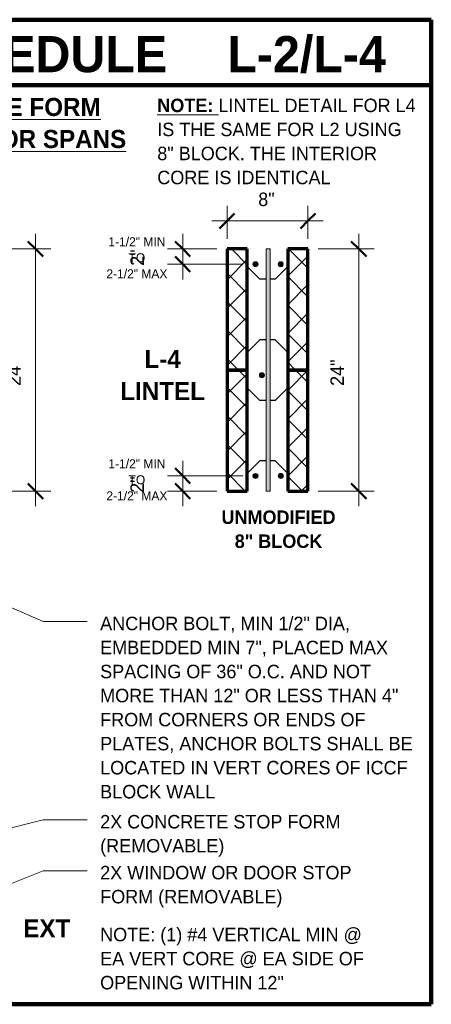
# Model space of a CAD drawing. Header units: inches. Extents: x 0 to 1341, y -35 to 287.
# Tile 8 of 13: x 766 to 807, y -30 to 68. Entities that reach past the tile are written whole.
import ezdxf

# ---------------------------------------------------------------- set-up
doc = ezdxf.new("R2010")
doc.units = ezdxf.units.IN
doc.header["$MEASUREMENT"] = 0
doc.linetypes.add('Hidden 1_16_', pattern=[0.09374999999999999, 0.06249999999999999, -0.03124999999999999])
doc.layers.add('A-ANNO-DIMS', color=1, linetype='Continuous')
for name, color, linetype, lineweight in [('A-ANNO-DIMS-16', 1, 'Continuous', 9), ('A-ANNO-TEXT', 2, 'Continuous', 9), ('A-DETL', 5, 'Hidden 1_16_', 9), ('A-DETL-GENF', 3, 'Continuous', 9), ('A-DETL-HLIN', 3, 'Continuous', 70), ('A-DETL-LLIN', 3, 'Continuous', 9), ('A-DETL-MLIN', 3, 'Continuous', 30)]:
    doc.layers.add(name, color=color, linetype=linetype, lineweight=lineweight)
doc.dimstyles.new('Linear_-_3_32__SBT_INCH_INCREM', dxfattribs={"dimscale": 12, "dimtxt": 0.125, "dimasz": 0.18, "dimexe": 0.125, "dimexo": 0.005208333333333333, "dimgap": 0.08333333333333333, "dimtad": 1, "dimtoh": 1, "dimdec": 0, "dimzin": 1, "dimdsep": 46, "dimlunit": 5, "dimtxsty": 'Standard', "dimtsz": 0.08838834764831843, "dimcen": 0.09, "dimdle": 0.125, "dimazin": 0, "dimtfac": 1, "dimtdec": 0, "dimtmove": 0, "dimatfit": 3, "dimfxl": 0, "dimtvp": 1, "dimtolj": 1, "dimtzin": 0, "dimarcsym": 0})
doc.dimstyles.new('Linear_-_3_32__SBT_INCH_INCREM_TO_1_2_', dxfattribs={"dimscale": 12, "dimtxt": 0.125, "dimasz": 0.18, "dimexe": 0.125, "dimexo": 0.005208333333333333, "dimgap": 0.08333333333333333, "dimtad": 1, "dimtoh": 1, "dimdec": 0, "dimzin": 1, "dimdsep": 46, "dimlunit": 5, "dimtxsty": 'Standard', "dimtsz": 0.08838834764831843, "dimcen": 0.09, "dimdle": 0.125, "dimazin": 0, "dimtfac": 1, "dimtdec": 0, "dimtmove": 0, "dimatfit": 3, "dimfxl": 0, "dimtvp": 1, "dimtolj": 1, "dimtzin": 0, "dimarcsym": 0})
pattern_1 = [(45, (552.29, 0), (-1.414213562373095, 1.414213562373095), []), (135, (552.29, 0), (-1.414213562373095, -1.414213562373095), [])]

# ---------------------------------------------------------------- blocks, each defined once
blk = doc.blocks.new('Reinf Bar Secti_0_ _ UNDER3')
at = {"layer": 'A-DETL-GENF'}
h = blk.add_hatch(color=256, dxfattribs=at)
edge = h.paths.add_edge_path(flags=0)
edge.add_arc((-2.081668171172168e-16, -9.96976807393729e-16), 0.2499999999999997, 180.0000000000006, 360.0000000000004)
edge.add_arc((-8.326672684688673e-17, -1.101060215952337e-15), 0.2499999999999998, 4.134721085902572e-13, 180.0000000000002)
for centre, radius, start, end in [((-8.326672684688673e-17, -1.101060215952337e-15), 0.2499999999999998, 4.134721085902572e-13, 180.0000000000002), ((-2.081668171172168e-16, -9.96976807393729e-16), 0.2499999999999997, 180.0000000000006, 4.071109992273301e-13)]:
    blk.add_arc(centre, radius, start, end, dxfattribs=at)
blk = doc.blocks.new('Reinf Bar Secti_0_ _ UNDER5')
at = {"layer": 'A-DETL-GENF'}
h = blk.add_hatch(color=256, dxfattribs=at)
edge = h.paths.add_edge_path(flags=0)
edge.add_arc((-8.326672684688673e-17, 1.101061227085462e-15), 0.2500000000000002, 180.0000000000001, 359.9999999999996)
edge.add_arc((-2.081668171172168e-16, 9.969778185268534e-16), 0.2500000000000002, 359.9999999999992, 539.9999999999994)
for centre, start, end in [((-2.081668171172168e-16, 9.969778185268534e-16), 359.9999999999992, 179.9999999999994), ((-8.326672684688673e-17, 1.101061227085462e-15), 180.0000000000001, 359.9999999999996)]:
    blk.add_arc(centre, 0.2500000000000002, start, end, dxfattribs=at)
blk = doc.blocks.new('DIMBLOCK2-LINTE_0_ _ UNDER0')
at = {"layer": 'A-ANNO-DIMS-16', "lineweight": 50}
for p, q in [((767.7679828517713, 45.15368747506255), (767.0179828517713, 45.90368747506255)), ((767.7679828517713, 45.15368747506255), (768.5179828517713, 44.40368747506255)), ((767.7679828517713, 21.15368747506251), (767.0179828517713, 21.90368747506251)), ((767.7679828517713, 21.15368747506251), (768.5179828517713, 20.40368747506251))]:
    blk.add_line(p, q, dxfattribs=at)
at = {"layer": 'A-ANNO-DIMS-16'}
for p, q in [((767.7679828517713, 46.65368747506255), (767.7679828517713, 19.65368747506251)), ((763.7239264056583, 45.15368747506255), (769.2679828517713, 45.15368747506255)), ((767.7679828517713, 45.15368747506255), (763.7239264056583, 45.15368747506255)), ((763.7239264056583, 21.15368747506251), (769.2679828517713, 21.15368747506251)), ((767.7679828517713, 21.15368747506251), (763.7239264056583, 21.15368747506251))]:
    blk.add_line(p, q, dxfattribs=at)
at = {"layer": 'A-ANNO-DIMS-16', "color": 0, "insert": (764.9576802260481, 31.58225890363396), "char_height": 1.33411214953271, "width": 3.771428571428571, "attachment_point": 1, "rotation": 90, "line_spacing_factor": 1.070803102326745}
blk.add_mtext('\\fStylus BT|b0|i0|c0|p34|;24"', dxfattribs=at)
blk = doc.blocks.new('DIMBLOCK4-LINTE_0_ _ UNDER0')
at = {"layer": 'A-ANNO-DIMS-16', "lineweight": 50}
for p, q in [((799.767982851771, 45.15368747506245), (799.017982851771, 45.90368747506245)), ((799.767982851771, 45.15368747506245), (800.517982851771, 44.40368747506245)), ((799.767982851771, 21.15368747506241), (799.017982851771, 21.90368747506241)), ((799.767982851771, 21.15368747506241), (800.517982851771, 20.40368747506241))]:
    blk.add_line(p, q, dxfattribs=at)
at = {"layer": 'A-ANNO-DIMS-16'}
for p, q in [((799.767982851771, 46.65368747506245), (799.767982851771, 19.65368747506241)), ((795.7239264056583, 45.15368747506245), (801.267982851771, 45.15368747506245)), ((799.767982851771, 45.15368747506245), (795.7239264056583, 45.15368747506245)), ((795.7239264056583, 21.15368747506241), (801.267982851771, 21.15368747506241)), ((799.767982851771, 21.15368747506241), (795.7239264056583, 21.15368747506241))]:
    blk.add_line(p, q, dxfattribs=at)
at = {"layer": 'A-ANNO-DIMS-16', "color": 0, "insert": (796.9576802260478, 31.58225890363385), "char_height": 1.33411214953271, "width": 3.771428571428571, "attachment_point": 1, "rotation": 90, "line_spacing_factor": 1.070803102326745}
blk.add_mtext('\\fStylus BT|b0|i0|c0|p34|;24"', dxfattribs=at)
blk = doc.blocks.new('DIMBLOCK5-LINTE_0_ _ UNDER0')
at = {"layer": 'A-ANNO-DIMS-16'}
for p, q in [((786.7239264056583, 46.15368747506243), (786.7239264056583, 49.42769165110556)), ((794.7239264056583, 46.15368747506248), (794.7239264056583, 49.42769165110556)), ((785.2239264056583, 47.92769165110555), (796.2239264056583, 47.92769165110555)), ((786.7239264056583, 47.92769165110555), (786.7239264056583, 46.15368747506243)), ((794.7239264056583, 47.92769165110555), (794.7239264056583, 46.15368747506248))]:
    blk.add_line(p, q, dxfattribs=at)
at = {"layer": 'A-ANNO-DIMS-16', "lineweight": 50}
for p, q in [((786.7239264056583, 47.92769165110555), (785.9739264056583, 47.17769165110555)), ((786.7239264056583, 47.92769165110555), (787.4739264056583, 48.67769165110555)), ((794.7239264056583, 47.92769165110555), (793.9739264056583, 47.17769165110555)), ((794.7239264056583, 47.92769165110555), (795.4739264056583, 48.67769165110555))]:
    blk.add_line(p, q, dxfattribs=at)
at = {"layer": 'A-ANNO-DIMS-16', "color": 0, "insert": (789.8072597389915, 50.73799427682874), "char_height": 1.33411214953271, "width": 2.2, "attachment_point": 1, "line_spacing_factor": 1.070803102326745}
blk.add_mtext('\\fStylus BT|b0|i0|c0|p34|;8"', dxfattribs=at)
blk = doc.blocks.new('DIMBLOCK7-LINTE_0_ _ UNDER0')
at = {"layer": 'A-ANNO-DIMS-16', "lineweight": 50}
for p, q in [((782.3327704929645, 45.15368747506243), (781.5827704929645, 45.90368747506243)), ((782.3327704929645, 45.15368747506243), (783.0827704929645, 44.40368747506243)), ((782.3327704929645, 43.64164004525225), (781.5827704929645, 44.39164004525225)), ((782.3327704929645, 43.64164004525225), (783.0827704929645, 42.89164004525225))]:
    blk.add_line(p, q, dxfattribs=at)
at = {"layer": 'A-ANNO-DIMS-16'}
for p, q in [((782.3327704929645, 46.65368747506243), (782.3327704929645, 42.14164004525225)), ((785.7239264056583, 45.15368747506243), (780.8327704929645, 45.15368747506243)), ((782.3327704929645, 45.15368747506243), (785.7239264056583, 45.15368747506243)), ((788.2864264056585, 43.64164004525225), (780.8327704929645, 43.64164004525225)), ((782.3327704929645, 43.64164004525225), (788.2864264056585, 43.64164004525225))]:
    blk.add_line(p, q, dxfattribs=at)
at = {"layer": 'A-ANNO-DIMS-16', "color": 0, "insert": (777.1541079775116, 43.48099709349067), "char_height": 1.33411214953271, "width": 2.2, "attachment_point": 1, "rotation": 90, "line_spacing_factor": 1.070803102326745}
blk.add_mtext('\\fStylus BT|b0|i0|c0|p34|;2"', dxfattribs=at)
blk = doc.blocks.new('DIMBLOCK9-LINTE_0_ _ UNDER0')
at = {"layer": 'A-ANNO-DIMS-16', "lineweight": 50}
for p, q in [((782.3327704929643, 22.66573490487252), (781.5827704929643, 23.41573490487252)), ((782.3327704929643, 22.66573490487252), (783.0827704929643, 21.91573490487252)), ((782.3327704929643, 21.15368747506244), (781.5827704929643, 21.90368747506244)), ((782.3327704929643, 21.15368747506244), (783.0827704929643, 20.40368747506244))]:
    blk.add_line(p, q, dxfattribs=at)
at = {"layer": 'A-ANNO-DIMS-16'}
for p, q in [((782.3327704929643, 19.65368747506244), (782.3327704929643, 24.16573490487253)), ((788.2864264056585, 22.66573490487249), (780.8327704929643, 22.66573490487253)), ((782.3327704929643, 22.66573490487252), (788.2864264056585, 22.66573490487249)), ((785.7239264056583, 21.15368747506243), (780.8327704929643, 21.15368747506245)), ((782.3327704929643, 21.15368747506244), (785.7239264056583, 21.15368747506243))]:
    blk.add_line(p, q, dxfattribs=at)
at = {"layer": 'A-ANNO-DIMS-16', "color": 0, "insert": (777.1541079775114, 20.99304452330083), "char_height": 1.33411214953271, "width": 2.2, "attachment_point": 1, "rotation": 90, "line_spacing_factor": 1.070803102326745}
blk.add_mtext('\\fStylus BT|b0|i0|c0|p34|;2"', dxfattribs=at)

msp = doc.modelspace()

# ---------------------------------------------------------------- hatches: boundary and pattern name
at = {"layer": 'A-DETL-GENF'}
h = msp.add_hatch(dxfattribs=at)
h.set_pattern_fill('FP6_20', style=0, pattern_type=2)
h.set_pattern_definition(pattern_1)
h.paths.add_polyline_path([(786.7239264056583, 45.15368747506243), (786.7239264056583, 33.15368747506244), (788.7239264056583, 33.15368747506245), (788.7239264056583, 45.15368747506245)], flags=0)
msp.add_hatch(color=7, dxfattribs=at).paths.add_polyline_path([(790.9739264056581, 45.15368747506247), (790.5989264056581, 45.15368747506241), (790.5989264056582, 21.15368747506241), (790.9739264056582, 21.15368747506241)], flags=0)
h = msp.add_hatch(dxfattribs=at)
h.set_pattern_fill('FP6_20', style=0, pattern_type=2)
h.set_pattern_definition(pattern_1)
h.paths.add_polyline_path([(794.7239264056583, 45.15368747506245), (792.7239264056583, 45.15368747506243), (792.7239264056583, 33.15368747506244), (794.7239264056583, 33.15368747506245)], flags=0)
h = msp.add_hatch(dxfattribs=at)
h.set_pattern_fill('FP6_20', style=0, pattern_type=2)
h.set_pattern_definition(pattern_1)
h.paths.add_polyline_path([(786.7239264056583, 33.15368747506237), (786.7239264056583, 21.15368747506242), (788.7239264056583, 21.15368747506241), (788.7239264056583, 33.15368747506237)], flags=0)
h = msp.add_hatch(dxfattribs=at)
h.set_pattern_fill('FP6_20', style=0, pattern_type=2)
h.set_pattern_definition(pattern_1)
h.paths.add_polyline_path([(794.7239264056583, 33.15368747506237), (792.7239264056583, 33.15368747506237), (792.7239264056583, 21.15368747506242), (794.7239264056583, 21.15368747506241)], flags=0)

# ---------------------------------------------------------------- linework, layer by layer
at = {"layer": 'A-ANNO-TEXT', "color": 7}
for p, q in [((756.4669163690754, 13.45690745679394), (768.527612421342, 8.23223861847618)), ((768.527612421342, 8.23223861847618), (772.8802076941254, 8.232238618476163)), ((762.0243556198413, -13.04002653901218), (768.527612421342, -11.41348292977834)), ((768.527612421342, -11.41348292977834), (772.8802076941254, -11.41348292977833)), ((758.0948640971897, -20.64334957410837), (768.527612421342, -16.45463890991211)), ((768.527612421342, -16.45463890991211), (772.8802076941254, -16.45463890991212))]:
    msp.add_line(p, q, dxfattribs=at)
at = {"layer": 'A-DETL', "linetype": 'Continuous', "lineweight": 90}
for p, q in [((723.0989264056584, 67.87125108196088), (806.9354672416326, 67.87125108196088)), ((806.9354672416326, 67.87125108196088), (806.9354672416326, -29.6936543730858)), ((723.0989264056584, 61.37125108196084), (806.9354672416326, 61.37125108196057)), ((806.9354672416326, -29.69365437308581), (723.0989264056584, -29.69365437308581))]:
    msp.add_line(p, q, dxfattribs=at)
at = {"layer": 'A-DETL', "linetype": 'Continuous'}
for p, q in [((790.9739264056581, 45.15368747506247), (790.5989264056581, 45.15368747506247)), ((790.5989264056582, 21.15368747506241), (790.9739264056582, 21.15368747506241))]:
    msp.add_line(p, q, dxfattribs=at)
at = {"layer": 'A-DETL-HLIN'}
for p, q in [((786.7239264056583, 45.15368747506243), (786.7239264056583, 33.15368747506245)), ((788.7239264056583, 45.15368747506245), (786.7239264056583, 45.15368747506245)), ((786.7239264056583, 45.15368747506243), (786.7239264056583, 33.15368747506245)), ((788.7239264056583, 45.15368747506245), (786.7239264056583, 45.15368747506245)), ((788.7239264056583, 33.15368747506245), (788.7239264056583, 45.15368747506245)), ((788.7239264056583, 33.15368747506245), (788.7239264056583, 45.15368747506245)), ((794.7239264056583, 45.15368747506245), (792.7239264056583, 45.15368747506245)), ((792.7239264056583, 45.15368747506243), (792.7239264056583, 33.15368747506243)), ((794.7239264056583, 45.15368747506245), (792.7239264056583, 45.15368747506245)), ((792.7239264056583, 45.15368747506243), (792.7239264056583, 33.15368747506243)), ((794.7239264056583, 33.15368747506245), (794.7239264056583, 45.15368747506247)), ((794.7239264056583, 33.15368747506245), (794.7239264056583, 45.15368747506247)), ((786.7239264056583, 33.15368747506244), (788.7239264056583, 33.15368747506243)), ((786.7239264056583, 33.15368747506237), (786.7239264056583, 21.15368747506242)), ((788.7239264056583, 33.15368747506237), (786.7239264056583, 33.15368747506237)), ((786.7239264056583, 33.15368747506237), (786.7239264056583, 21.15368747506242)), ((788.7239264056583, 33.15368747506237), (786.7239264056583, 33.15368747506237)), ((788.7239264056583, 21.15368747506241), (788.7239264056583, 33.15368747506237)), ((788.7239264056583, 21.15368747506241), (788.7239264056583, 33.15368747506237)), ((792.7239264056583, 33.15368747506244), (794.7239264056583, 33.15368747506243)), ((794.7239264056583, 33.15368747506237), (792.7239264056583, 33.15368747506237)), ((792.7239264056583, 33.15368747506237), (792.7239264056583, 21.15368747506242)), ((794.7239264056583, 33.15368747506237), (792.7239264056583, 33.15368747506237)), ((792.7239264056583, 33.15368747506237), (792.7239264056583, 21.15368747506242)), ((794.7239264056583, 21.15368747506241), (794.7239264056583, 33.15368747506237)), ((794.7239264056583, 21.15368747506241), (794.7239264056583, 33.15368747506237)), ((786.7239264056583, 21.15368747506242), (788.7239264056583, 21.15368747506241)), ((786.7239264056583, 21.15368747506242), (788.7239264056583, 21.15368747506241)), ((792.7239264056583, 21.15368747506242), (794.7239264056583, 21.15368747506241)), ((792.7239264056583, 21.15368747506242), (794.7239264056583, 21.15368747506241))]:
    msp.add_line(p, q, dxfattribs=at)
at = {"layer": 'A-DETL-LLIN'}
for p, q in [((790.5989264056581, 45.15368747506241), (790.5989264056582, 21.15368747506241)), ((790.9739264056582, 21.15368747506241), (790.9739264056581, 45.15368747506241))]:
    msp.add_line(p, q, dxfattribs=at)
at = {"layer": 'A-DETL-MLIN'}
for p, q in [((788.7239264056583, 43.40368747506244), (788.7239264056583, 45.15368747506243)), ((792.7239264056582, 43.40368747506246), (792.7239264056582, 45.15368747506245)), ((788.7239264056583, 43.40368747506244), (789.9739264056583, 42.15368747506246)), ((792.7239264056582, 43.40368747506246), (791.4739264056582, 42.15368747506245)), ((790.5989264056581, 42.15368747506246), (789.9739264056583, 42.15368747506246)), ((791.4739264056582, 42.15368747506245), (790.9739264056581, 42.15368747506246)), ((788.7239264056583, 34.90368747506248), (789.9739264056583, 36.15368747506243)), ((790.5989264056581, 36.15368747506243), (789.9739264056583, 36.15368747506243)), ((791.4739264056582, 36.15368747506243), (790.9739264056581, 36.15368747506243)), ((792.7239264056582, 34.90368747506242), (791.4739264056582, 36.15368747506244)), ((788.7239264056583, 34.90368747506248), (788.7239264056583, 33.15368747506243)), ((792.7239264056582, 34.90368747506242), (792.7239264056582, 33.15368747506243)), ((788.7239264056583, 31.40368747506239), (788.7239264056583, 33.15368747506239)), ((792.7239264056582, 31.40368747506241), (792.7239264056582, 33.15368747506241)), ((788.7239264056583, 31.40368747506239), (789.9739264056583, 30.15368747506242)), ((792.7239264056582, 31.40368747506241), (791.4739264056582, 30.15368747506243)), ((790.5989264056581, 30.15368747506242), (789.9739264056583, 30.15368747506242)), ((791.4739264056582, 30.15368747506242), (790.9739264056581, 30.15368747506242)), ((788.7239264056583, 22.90368747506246), (789.9739264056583, 24.15368747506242)), ((790.5989264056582, 24.15368747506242), (789.9739264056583, 24.15368747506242)), ((791.4739264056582, 24.15368747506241), (790.9739264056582, 24.15368747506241)), ((792.7239264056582, 22.9036874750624), (791.4739264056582, 24.15368747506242)), ((788.7239264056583, 22.90368747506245), (788.7239264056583, 21.15368747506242)), ((792.7239264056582, 22.90368747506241), (792.7239264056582, 21.15368747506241))]:
    msp.add_line(p, q, dxfattribs=at)

# ---------------------------------------------------------------- block references
at = {"layer": 'A-DETL-GENF'}
for name, p in [('Reinf Bar Secti_0_ _ UNDER3', (789.5364264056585, 43.64164004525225)), ('Reinf Bar Secti_0_ _ UNDER3', (790.16721540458, 32.64164004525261)), ('Reinf Bar Secti_0_ _ UNDER5', (789.5364264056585, 22.66573490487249))]:
    msp.add_blockref(name, p, dxfattribs=at)
at = {"layer": 'A-DETL-GENF', "rotation": 180}
for name, p in [('Reinf Bar Secti_0_ _ UNDER5', (792.0364264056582, 43.64164004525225)), ('Reinf Bar Secti_0_ _ UNDER3', (792.0364264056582, 22.66573490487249))]:
    msp.add_blockref(name, p, dxfattribs=at)

# ---------------------------------------------------------------- texts
at = {"layer": 'A-ANNO-TEXT', "color": 7}
for s, insert, char_height, width, attachment_point, line_spacing_factor in [('\\fStylus BT|b1|i0|c0|p34|;L-2/L-4', (786.7460524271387, 66.25013591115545), 3.582554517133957, 20.11199999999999, 1, 1.063354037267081), ('\\fStylus BT|b1|i0|c0|p34|;LINTEL SCHEDULE', (736.3494615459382, 66.25013591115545), 3.582554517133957, 50.20799999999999, 1, 1.063354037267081), ('\\fStylus BT|b1|i0|c0|p34|;\\LSCREEN-GRID ICCF DOUBLE FORM\\l\\P\\LHEIGHT LINTEL SCHEDULE FOR SPANS\\l\\P\\L18\'-0" AND UNDER', (753.4531957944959, 60.11925404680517), 1.791277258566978, 54.40799999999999, 2, 1.063354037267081), ('\\fStylus BT|b1|i0|c0|p34|;\\LNOTE:\\fStylus BT|b0|i0|c0|p34|;\\l LINTEL DETAIL FOR L4\\PIS THE SAME FOR L2 USING\\P8" BLOCK. THE INTERIOR\\PCORE IS IDENTICAL', (779.8147866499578, 60.04700957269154), 1.33411214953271, 30.18599999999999, 1, 1.070803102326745), ('\\fStylus BT|b0|i0|c0|p34|;1-1/2" MIN\\PTO\\P2-1/2" MAX', (777.7976738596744, 46.31392780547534), 0.8894080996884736, 8.027999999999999, 2, 1.070803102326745), ('\\fStylus BT|b1|i0|c0|p34|;L-4\\PLINTEL', (780.3406438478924, 35.1417263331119), 1.791277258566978, 8.879999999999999, 2, 1.063354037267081), ('\\fStylus BT|b0|i0|c0|p34|;1-1/2" MIN\\PTO\\P2-1/2" MAX', (777.7976738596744, 24.31392780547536), 0.8894080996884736, 8.027999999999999, 2, 1.070803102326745), ('\\fStylus BT|b1|i0|c0|p34|;UNMODIFIED\\fStylus BT|b0|i0|c0|p34|;\\P\\fStylus BT|b1|i0|c0|p34|;8" BLOCK', (791.8155227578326, 19.24204082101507), 1.33411214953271, 13.734, 2, 1.070803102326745), ('\\fStylus BT|b0|i0|c0|p34|;ANCHOR BOLT, MIN 1/2" DIA,\\PEMBEDDED MIN 7", PLACED MAX\\PSPACING OF 36" O.C. AND NOT\\PMORE THAN 12" OR LESS THAN 4"\\PFROM CORNERS OR ENDS OF\\PPLATES, ANCHOR BOLTS SHALL BE\\PLOCATED IN VERT CORES OF ICCF\\PBLOCK WALL', (774.1602076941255, 8.711588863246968), 1.33411214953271, 37.08, 1, 1.070803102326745), ('\\fStylus BT|b0|i0|c0|p34|;2X CONCRETE STOP FORM\\P(REMOVABLE)', (774.1602076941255, -10.93413268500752), 1.33411214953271, 28.656, 1, 1.070803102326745), ('\\fStylus BT|b0|i0|c0|p34|;2X WINDOW OR DOOR STOP\\PFORM (REMOVABLE)', (774.1602076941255, -15.97528866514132), 1.33411214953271, 30.564, 1, 1.070803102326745), ('\\fStylus BT|b1|i0|c0|p34|;EXT', (766.5469449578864, -21.2722300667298), 1.791277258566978, 4.896, 1, 1.063354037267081), ('\\fStylus BT|b0|i0|c0|p34|;NOTE: (1) #4 VERTICAL MIN @\\PEA VERT CORE @ EA SIDE OF\\POPENING WITHIN 12"', (774.1602076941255, -22.115427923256), 1.33411214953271, 32.364, 1, 1.070803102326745)]:
    msp.add_mtext(s, dxfattribs=dict(at, insert=insert, char_height=char_height, width=width, attachment_point=attachment_point, line_spacing_factor=line_spacing_factor))

# ---------------------------------------------------------------- dimensions: what is measured, and where the dimension line sits
at = {"layer": 'A-ANNO-DIMS', "lineweight": 9}
dim = msp.add_linear_dim(base=(794.7239264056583, 47.92769165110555), p1=(786.7239264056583, 45.15368747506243), p2=(794.7239264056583, 45.15368747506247), dimstyle='Linear_-_3_32__SBT_INCH_INCREM_TO_1_2_', dxfattribs=at)
dim.commit()
dim.dimension.update_dxf_attribs({"geometry": 'DIMBLOCK5-LINTE_0_ _ UNDER0', "text_midpoint": (790.7239264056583, 49.67769165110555)})
for base, p1, p2, dimstyle, picture, middle in [((767.7679828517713, 21.15368747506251), (762.7239264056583, 45.15368747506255), (762.7239264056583, 21.15368747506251), 'Linear_-_3_32__SBT_INCH_INCREM_TO_1_2_', 'DIMBLOCK2-LINTE_0_ _ UNDER0', (766.0179828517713, 33.15368747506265)), ((782.3327704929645, 43.64164004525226), (786.7239264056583, 45.15368747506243), (789.2864264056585, 43.64164004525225), 'Linear_-_3_32__SBT_INCH_INCREM', 'DIMBLOCK7-LINTE_0_ _ UNDER0', (780.8327704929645, 41.1489993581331)), ((799.767982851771, 21.15368747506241), (794.7239264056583, 45.15368747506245), (794.7239264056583, 21.15368747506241), 'Linear_-_3_32__SBT_INCH_INCREM_TO_1_2_', 'DIMBLOCK4-LINTE_0_ _ UNDER0', (798.017982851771, 33.15368747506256)), ((782.3327704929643, 22.66573490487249), (786.7239264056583, 21.15368747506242), (789.2864264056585, 22.66573490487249), 'Linear_-_3_32__SBT_INCH_INCREM', 'DIMBLOCK9-LINTE_0_ _ UNDER0', (783.8327704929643, 28.65837559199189))]:
    dim = msp.add_linear_dim(base=base, p1=p1, p2=p2, angle=89.99999999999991, dimstyle=dimstyle, dxfattribs=at)
    dim.commit()
    dim.dimension.update_dxf_attribs({"geometry": picture, "text_midpoint": middle})

doc.saveas('drawing.dxf')
